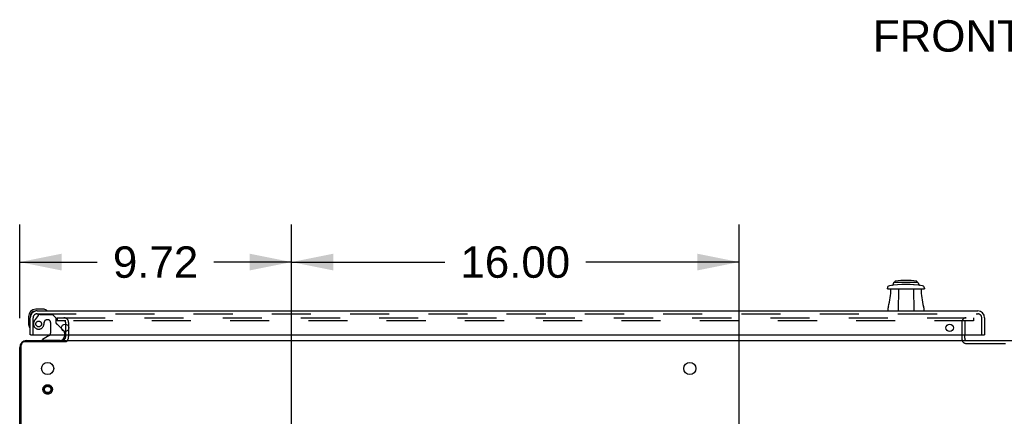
# Model space of a CAD drawing. Header units: inches. Extents: x 0 to 254, y 0 to 165.
# Tile 18 of 78: x 52 to 87, y 28 to 42. Entities that reach past the tile are written whole.
import ezdxf

# ---------------------------------------------------------------- set-up
doc = ezdxf.new("R2010")
doc.units = ezdxf.units.IN
doc.header["$LTSCALE"] = 13.988161
doc.header["$MEASUREMENT"] = 0
doc.linetypes.add('HIDDEN', pattern=[0.2, 0.1, -0.1])
doc.layers.get('0').update_dxf_attribs({"linetype": 'CONTINUOUS'})
for name, color, linetype in [('DEFAULT_2', 8, 'HIDDEN'), ('DIMENSIONS', 7, 'CONTINUOUS'), ('LEFT_DOOR_ASSEMBLY', 7, 'CONTINUOUS')]:
    doc.layers.add(name, color=color, linetype=linetype)
doc.styles.get("Standard").update_dxf_attribs({"font": 'arial.ttf'})
doc.dimstyles.new('DIMSTYLE_1', dxfattribs={"dimtxt": 1.122045, "dimasz": 1.49606, "dimexe": 0.09, "dimexo": 0.07, "dimgap": 0.0375, "dimtad": 0, "dimtih": 1, "dimtoh": 1, "dimzin": 4, "dimdsep": 46, "dimtxsty": 'Standard', "dimblk": '_FILLED', "dimblk1": '_FILLED', "dimblk2": '_FILLED', "dimcen": 0.09, "dimazin": 1, "dimtfac": 1, "dimtdec": 3, "dimtofl": 0, "dimtmove": 0, "dimatfit": 3, "dimldrblk": '_FILLED', "dimfxl": 0, "dimtolj": 1, "dimtzin": 4, "dimarcsym": 0})

# ---------------------------------------------------------------- blocks, each defined once
blk = doc.blocks.new('_FILLED')
at = {"color": 0, "linetype": 'ByBlock'}
blk.add_solid([(0, 0), (-1, 0.2), (-1, -0.2)], dxfattribs=at)
blk = doc.blocks.new('*D25')
at = {"layer": 'DIMENSIONS', "color": 2, "linetype": 'Continuous'}
for p, q in [((51.806, 31.371), (51.806, 34.721)), ((61.523, 21.492), (61.523, 34.721)), ((51.806, 33.374), (54.579, 33.374)), ((61.523, 33.374), (58.75, 33.374))]:
    blk.add_line(p, q, dxfattribs=at)
at = {"layer": 'DIMENSIONS', "color": 2, "linetype": 'Continuous', "xscale": 1.49606, "yscale": 1.49606, "zscale": 1.49606, "rotation": 180}
blk.add_blockref('_FILLED', (51.806, 33.374), dxfattribs=at)
at = {"layer": 'DIMENSIONS', "color": 2, "linetype": 'Continuous', "xscale": 1.49606, "yscale": 1.49606, "zscale": 1.49606}
blk.add_blockref('_FILLED', (61.523, 33.374), dxfattribs=at)
at = {"layer": 'DIMENSIONS', "color": 2, "linetype": 'Continuous', "insert": (56.664, 33.935), "char_height": 1.122, "width": 3.04913, "attachment_point": 2, "line_spacing_factor": 0.9}
blk.add_mtext('9.72', dxfattribs=at)
blk = doc.blocks.new('*D26')
at = {"layer": 'DIMENSIONS', "color": 2, "linetype": 'Continuous'}
for p, q in [((61.523, 21.492), (61.523, 34.721)), ((77.523, 21.492), (77.523, 34.721)), ((61.523, 33.374), (67.001, 33.374)), ((77.523, 33.374), (72.044, 33.374))]:
    blk.add_line(p, q, dxfattribs=at)
at = {"layer": 'DIMENSIONS', "color": 2, "linetype": 'Continuous', "xscale": 1.49606, "yscale": 1.49606, "zscale": 1.49606, "rotation": 180}
blk.add_blockref('_FILLED', (61.523, 33.374), dxfattribs=at)
at = {"layer": 'DIMENSIONS', "color": 2, "linetype": 'Continuous', "xscale": 1.49606, "yscale": 1.49606, "zscale": 1.49606}
blk.add_blockref('_FILLED', (77.523, 33.374), dxfattribs=at)
at = {"layer": 'DIMENSIONS', "color": 2, "linetype": 'Continuous', "insert": (69.523, 33.935), "char_height": 1.122, "width": 3.9209, "attachment_point": 2, "line_spacing_factor": 0.9}
blk.add_mtext('16.00', dxfattribs=at)

msp = doc.modelspace()

# ---------------------------------------------------------------- linework, layer by layer
at = {"color": 3, "linetype": 'Continuous'}
for p, q in [((53.452, 30.893), (53.452, 31.155)), ((53.452, 30.713), (53.452, 30.774)), ((85.593, 30.65), (85.593, 30.774)), ((51.806, 8.622), (51.806, 30.324)), ((51.858, 8.742), (51.858, 30.398)), ((53.433, 30.518), (51.978, 30.518)), ((52.053, 30.57), (53.452, 30.57)), ((53.483, 30.57), (120.995, 30.57))]:
    msp.add_line(p, q, dxfattribs=at)
at = {"color": 7, "linetype": 'Continuous'}
for p, q in [((85.593, 31.229), (85.593, 30.774)), ((85.593, 30.65), (85.593, 30.62)), ((53.41, 30.61), (53.41, 30.61)), ((53.452, 30.524), (53.452, 30.57))]:
    msp.add_line(p, q, dxfattribs=at)
at = {"color": 3, "linetype": 'Continuous'}
for points in [[(53.468, 30.527), (53.465, 30.526), (53.463, 30.526), (53.462, 30.526), (53.46, 30.526), (53.458, 30.526), (53.456, 30.525), (53.454, 30.525), (53.451, 30.524), (53.448, 30.523), (53.445, 30.523), (53.442, 30.522), (53.439, 30.52), (53.436, 30.519), (53.433, 30.518)], [(53.483, 30.538), (53.482, 30.536), (53.48, 30.535), (53.479, 30.533), (53.477, 30.532), (53.476, 30.53), (53.475, 30.529), (53.474, 30.528), (53.473, 30.528), (53.472, 30.527), (53.471, 30.527), (53.47, 30.527), (53.469, 30.527), (53.468, 30.527)]]:
    msp.add_lwpolyline(points, dxfattribs=at)
for centre in [(52.806, 29.57), (75.761, 29.57)]:
    msp.add_circle(centre, 0.219, dxfattribs=at)
for centre, radius, start, end in [((53.31, 30.713), 0.142, 270, 360), ((52.053, 30.324), 0.246, 90, 180), ((51.978, 30.398), 0.12, 90, 180), ((85.643, 30.62), 0.05, 182.6499, 231.2791)]:
    msp.add_arc(centre, radius, start, end, dxfattribs=at)
at = {"color": 7, "linetype": 'Continuous'}
for start, end in [(180, 182.6499), (231.2791, 270)]:
    msp.add_arc((85.643, 30.62), 0.05, start, end, dxfattribs=at)
at = {"layer": 'DEFAULT_2', "color": 8, "linetype": 'HIDDEN'}
for p, q in [((53.14, 31.383), (53.14, 31.279)), ((53.14, 31.383), (53.452, 31.383)), ((53.467, 31.383), (85.906, 31.383)), ((85.906, 31.383), (85.906, 31.279)), ((53.452, 31.279), (53.14, 31.279)), ((53.452, 31.155), (53.452, 31.209)), ((85.906, 31.279), (53.467, 31.279)), ((53.556, 31.209), (53.556, 30.713)), ((85.489, 31.229), (85.489, 30.62)), ((53.452, 30.774), (53.452, 30.893)), ((85.643, 30.466), (88.835, 30.466))]:
    msp.add_line(p, q, dxfattribs=at)
for radius in [0.169, 0.125, 0.124, 0.114]:
    msp.add_circle((52.806, 28.82), radius, dxfattribs=at)
for centre, radius, start, end in [((53.382, 31.209), 0.174, 0, 90), ((85.643, 31.229), 0.154, 90, 180), ((53.382, 31.209), 0.07, 0, 90), ((85.643, 31.229), 0.05, 90, 180), ((53.31, 30.713), 0.246, 314.2241, 360), ((85.643, 30.62), 0.154, 180, 270)]:
    msp.add_arc(centre, radius, start, end, dxfattribs=at)
at = {"layer": 'LEFT_DOOR_ASSEMBLY', "color": 7, "linetype": 'Continuous'}
for p, q in [((82.83, 32.416), (82.828, 32.445)), ((82.83, 32.416), (84.149, 32.416)), ((83.048, 32.634), (83.015, 32.553)), ((83.076, 32.652), (83.902, 32.652)), ((83.095, 32.674), (83.095, 32.652)), ((83.223, 32.416), (83.21, 31.628)), ((83.755, 32.416), (83.769, 31.628)), ((83.883, 32.674), (83.883, 32.652)), ((83.93, 32.634), (83.963, 32.553)), ((84.15, 32.445), (84.149, 32.416)), ((52.64, 31.688), (52.384, 31.688)), ((52.678, 31.685), (52.64, 31.688)), ((82.849, 31.628), (82.853, 31.738)), ((84.125, 31.738), (84.129, 31.628)), ((52.121, 31.425), (52.121, 31.169)), ((52.181, 31.425), (52.181, 31.382)), ((52.428, 31.628), (52.384, 31.628)), ((52.776, 31.642), (52.769, 31.643)), ((52.121, 31.169), (52.124, 31.131)), ((52.166, 31.04), (52.168, 31.033)), ((53.3, 31.001), (53.381, 30.92)), ((52.201, 30.774), (52.181, 30.774)), ((52.861, 30.747), (52.623, 30.609)), ((53.41, 30.774), (53.41, 30.727)), ((86.282, 30.774), (86.302, 30.774)), ((52.623, 30.57), (52.623, 30.609))]:
    msp.add_line(p, q, dxfattribs=at)
at = {"layer": 'LEFT_DOOR_ASSEMBLY', "color": 3, "linetype": 'Continuous'}
for p, q in [((52.181, 30.774), (52.181, 31.382)), ((52.428, 31.628), (86.055, 31.628)), ((86.302, 31.382), (86.302, 30.774)), ((52.201, 30.774), (86.282, 30.774))]:
    msp.add_line(p, q, dxfattribs=at)
at = {"layer": 'LEFT_DOOR_ASSEMBLY', "color": 8, "linetype": 'HIDDEN'}
for p, q in [((52.285, 30.774), (52.285, 31.382)), ((52.461, 31.47), (52.36, 31.325)), ((52.428, 31.524), (86.055, 31.524)), ((52.526, 31.503), (52.977, 31.503)), ((53.103, 31.377), (52.977, 31.503)), ((53.103, 31.377), (53.103, 31.198)), ((86.198, 30.774), (86.198, 31.382)), ((52.682, 31.213), (52.682, 31.225)), ((52.813, 31.311), (52.78, 31.311)), ((52.911, 31.213), (52.911, 30.834)), ((53.3, 31.001), (53.162, 31.14)), ((53.41, 30.85), (53.41, 30.774)), ((53.253, 30.57), (52.623, 30.57))]:
    msp.add_line(p, q, dxfattribs=at)
at = {"layer": 'LEFT_DOOR_ASSEMBLY', "color": 7, "linetype": 'Continuous'}
for points in [[(83.015, 32.553), (83.014, 32.551), (83.012, 32.548), (83.01, 32.545), (83.007, 32.543), (83.003, 32.541), (82.999, 32.541)], [(83.979, 32.541), (83.975, 32.541), (83.971, 32.543), (83.968, 32.545), (83.966, 32.548), (83.964, 32.551), (83.963, 32.553)]]:
    msp.add_lwpolyline(points, dxfattribs=at)
at = {"layer": 'LEFT_DOOR_ASSEMBLY', "color": 8, "linetype": 'HIDDEN'}
msp.add_circle((52.485, 31.161), 0.101, dxfattribs=at)
at = {"layer": 'LEFT_DOOR_ASSEMBLY', "color": 3, "linetype": 'Continuous'}
for centre in [(53.431, 31.024), (85.052, 31.024)]:
    msp.add_circle(centre, 0.133, dxfattribs=at)
at = {"layer": 'LEFT_DOOR_ASSEMBLY', "color": 7, "linetype": 'Continuous'}
for centre, radius, start, end in [((82.907, 32.448), 0.0787, 98.674, 182), ((80.623, 32.416), 2.325, 344.2465, 360), ((83.489, 28.634), 3.937, 81.326, 98.674), ((83.076, 32.622), 0.0295, 90, 157.5), ((83.115, 32.674), 0.0197, 98.208, 180), ((83.489, 30.081), 2.639, 81.792, 98.208), ((83.754, 32.365), 0.197, 90, 93.019), ((83.863, 32.674), 0.0197, 0, 81.792), ((83.902, 32.622), 0.0295, 22.5, 90), ((86.355, 32.416), 2.325, 180, 195.7535), ((84.071, 32.448), 0.0787, 358, 81.326), ((52.384, 31.425), 0.263, 90, 180), ((52.64, 31.438), 0.25, 59.1101, 90), ((83.05, 31.731), 0.197, 164.2465, 178), ((83.928, 31.731), 0.197, 2, 15.7535), ((52.384, 31.425), 0.203, 90, 180), ((52.761, 31.643), 0.015, 270, 353.6204), ((52.761, 31.64), 0.015, 6.3796, 59.1101), ((52.371, 31.169), 0.25, 180, 210.8899), ((52.169, 31.048), 0.015, 210.8899, 263.6204), ((52.166, 31.048), 0.015, 276.3796, 360), ((52.811, 30.834), 0.1, 300.092, 323.4532), ((53.253, 30.727), 0.157, 270, 360), ((53.31, 30.85), 0.1, 27.0175, 45)]:
    msp.add_arc(centre, radius, start, end, dxfattribs=at)
at = {"layer": 'LEFT_DOOR_ASSEMBLY', "color": 3, "linetype": 'Continuous'}
for centre, start, end in [((52.428, 31.382), 90, 180), ((86.055, 31.382), 0, 90)]:
    msp.add_arc(centre, 0.246, start, end, dxfattribs=at)
at = {"layer": 'LEFT_DOOR_ASSEMBLY', "color": 8, "linetype": 'HIDDEN'}
for centre, radius, start, end in [((52.428, 31.382), 0.142, 90, 180), ((52.526, 31.424), 0.079, 90, 144.9), ((86.055, 31.382), 0.142, 0, 90), ((52.485, 31.161), 0.187, 163.1561, 342.1518), ((52.675, 31.104), 0.386, 144.9, 163.1561), ((52.289, 31.225), 0.393, 342.0702, 358.3395), ((52.78, 31.213), 0.098, 90, 180), ((52.813, 31.213), 0.098, 0, 90), ((53.142, 31.198), 0.039, 180, 248.3904), ((53.091, 31.069), 0.1, 45, 68.3904), ((52.811, 30.834), 0.1, 323.4532, 360), ((53.31, 30.85), 0.1, 0, 27.0175)]:
    msp.add_arc(centre, radius, start, end, dxfattribs=at)

# ---------------------------------------------------------------- texts
at = {"layer": 'DIMENSIONS', "color": 2, "linetype": 'Continuous', "insert": (87.225, 42.019), "char_height": 1.122, "width": 9.81894, "attachment_point": 2, "line_spacing_factor": 0.9}
msp.add_mtext('FRONT VIEW', dxfattribs=at)

# ---------------------------------------------------------------- dimensions: what is measured, and where the dimension line sits
at = {"layer": 'DIMENSIONS', "color": 2, "linetype": 'Continuous'}
for base, p1, p2, picture, middle in [((61.523, 33.374), (51.806, 31.301), (61.523, 21.422), '*D25', (56.655, 33.368)), ((77.523, 33.374), (61.523, 21.422), (77.523, 21.422), '*D26', (69.57, 33.368))]:
    dim = msp.add_linear_dim(base=base, p1=p1, p2=p2, text='<>\\P[]', dimstyle='DIMSTYLE_1', dxfattribs=at)
    dim.commit()
    dim.dimension.update_dxf_attribs({"geometry": picture, "text_midpoint": middle, "dimtype": 160})

doc.saveas('drawing.dxf')
